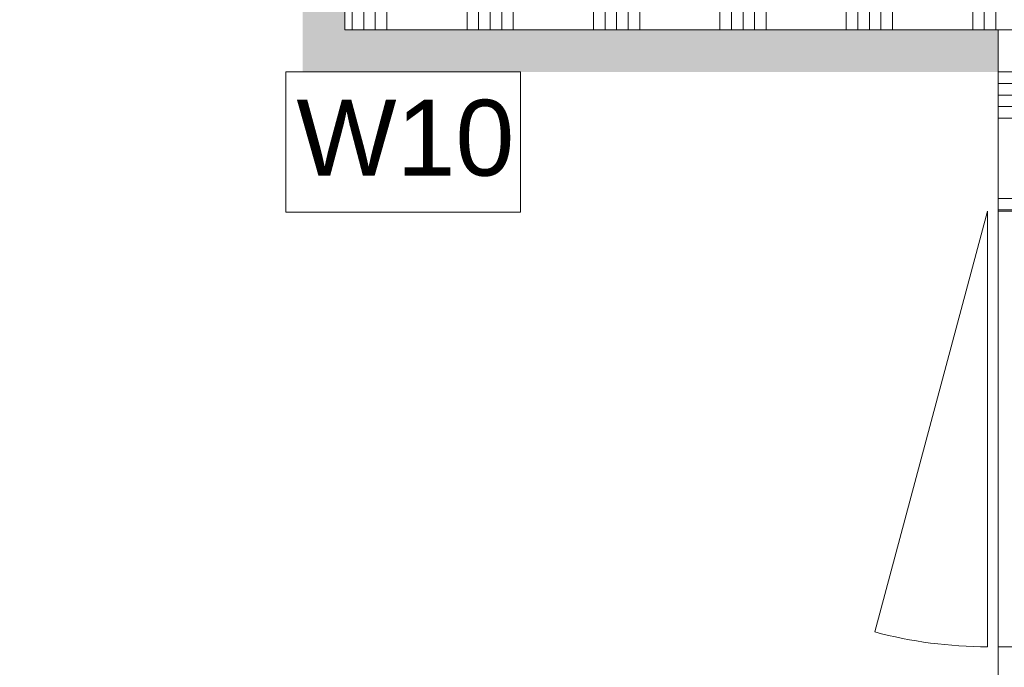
# Model space of a CAD drawing. Header units: millimetres. Extents: x -850 to 154668, y -80343 to 71019.
# Tile 63 of 147: x 50539 to 52875, y 19887 to 21424. Entities that reach past the tile are written whole.
import ezdxf

# ---------------------------------------------------------------- set-up
doc = ezdxf.new("R2010")
doc.units = ezdxf.units.MM
doc.header["$MEASUREMENT"] = 0
for name, color, linetype in [('Info Wandafwerking aanduiding', 7, 'Continuous'), ('Info Wandafwerking aanduiding Doorsnede-arcering', 7, 'Continuous'), ('New_22 NC Binnenwanden', 7, 'Continuous'), ('New_22 NC Binnenwanden Deuren', 7, 'Continuous'), ('New_22 NC Binnenwanden Doorsnede-arcering', 7, 'Continuous'), ('New_Z Ruimtefuncties Zone omranding', 7, 'Continuous')]:
    doc.layers.add(name, color=color, linetype=linetype)
doc.styles.add('GENERATED_STYLE_1', font='arial.ttf')

# ---------------------------------------------------------------- blocks, each defined once
blk = doc.blocks.new('Wall_336_1', base_point=(51310.1, 26210))
at = {"layer": 'Info Wandafwerking aanduiding Doorsnede-arcering', "linetype": 'Continuous', "lineweight": 0}
for points in [[(51310.1, 21400), (51310.1, 26210), (51210.1, 26210), (51210.1, 21400)], [(51210.1, 21400), (51210.1, 21300), (51310.1, 21400)], [(51310.1, 21400), (51210.1, 21300), (51310.1, 21300)]]:
    blk.add_hatch(color=1, dxfattribs=at).paths.add_polyline_path(points)
at = {"layer": 'Info Wandafwerking aanduiding', "color": 9, "linetype": 'Continuous', "lineweight": 0, "flags": 128}
blk.add_lwpolyline([(51210.1, 21300), (51310.1, 21300)], dxfattribs=at)
blk = doc.blocks.new('Wall_337_1', base_point=(51310.1, 21400))
at = {"layer": 'Info Wandafwerking aanduiding Doorsnede-arcering', "linetype": 'Continuous', "lineweight": 0}
blk.add_hatch(color=1, dxfattribs=at).paths.add_polyline_path([(51310.1, 21300), (52860, 21300), (52860, 21400), (51310.1, 21400)])
at = {"layer": 'Info Wandafwerking aanduiding', "color": 9, "linetype": 'Continuous', "lineweight": 0, "flags": 128}
blk.add_lwpolyline([(52860, 21300), (52860, 21400)], dxfattribs=at)
blk = doc.blocks.new('*X2974')
at = {"layer": 'New_22 NC Binnenwanden Doorsnede-arcering', "color": 254, "linetype": 'Continuous', "lineweight": 0, "true_color": 0xe9ebeb}
for p, q in [((51409.8, 21499.7), (51409.8, 21400)), ((51382.3, 21472.2), (51382.3, 21400)), ((51354.9, 21444.8), (51354.9, 21400)), ((51327.5, 21417.4), (51327.5, 21400))]:
    blk.add_line(p, q, dxfattribs=at)
blk = doc.blocks.new('*X2975')
at = {"layer": 'New_22 NC Binnenwanden Doorsnede-arcering', "color": 254, "linetype": 'Continuous', "lineweight": 0, "true_color": 0xe9ebeb}
for p, q in [((51600, 21500), (51600, 21400)), ((51627.5, 21500), (51627.5, 21400)), ((51654.9, 21500), (51654.9, 21400)), ((51682.3, 21500), (51682.3, 21400)), ((51709.8, 21500), (51709.8, 21400)), ((51900, 21500), (51900, 21400)), ((51927.5, 21500), (51927.5, 21400)), ((51954.9, 21500), (51954.9, 21400)), ((51982.3, 21500), (51982.3, 21400)), ((52009.8, 21500), (52009.8, 21400)), ((52200, 21500), (52200, 21400)), ((52227.5, 21500), (52227.5, 21400)), ((52254.9, 21500), (52254.9, 21400)), ((52282.3, 21500), (52282.3, 21400)), ((52309.8, 21500), (52309.8, 21400)), ((52500, 21500), (52500, 21400)), ((52527.5, 21500), (52527.5, 21400)), ((52554.9, 21500), (52554.9, 21400)), ((52582.3, 21500), (52582.3, 21400)), ((52609.8, 21500), (52609.8, 21400)), ((52800, 21500), (52800, 21400)), ((52827.5, 21500), (52827.5, 21400)), ((52854.9, 21500), (52854.9, 21400))]:
    blk.add_line(p, q, dxfattribs=at)
blk = doc.blocks.new('*X2978')
at = {"layer": 'New_22 NC Binnenwanden Doorsnede-arcering', "color": 254, "linetype": 'Continuous', "lineweight": 0, "true_color": 0xe9ebeb}
for p, q in [((51327.5, 21500), (51327.5, 21417.4)), ((51354.9, 21500), (51354.9, 21444.8)), ((51382.3, 21500), (51382.3, 21472.2)), ((51409.8, 21500), (51409.8, 21499.7))]:
    blk.add_line(p, q, dxfattribs=at)
blk = doc.blocks.new('Wall_620_1', base_point=(61160, 21400))
at = {"layer": 'New_22 NC Binnenwanden', "color": 8, "linetype": 'Continuous', "lineweight": 0, "true_color": 0x778488, "flags": 128}
for points in [[(51310.1, 21400), (51310.1, 21500)], [(51310.1, 21400), (54810.1, 21400)]]:
    blk.add_lwpolyline(points, dxfattribs=at)
at = {"layer": 'New_22 NC Binnenwanden', "color": 8, "lineweight": 0, "true_color": 0x778488}
for name in ['*X2978', '*X2974', '*X2975']:
    blk.add_blockref(name, (0, 0), dxfattribs=at)
blk = doc.blocks.new('*X2980')
at = {"layer": 'New_22 NC Binnenwanden Doorsnede-arcering', "color": 254, "linetype": 'Continuous', "lineweight": 0, "true_color": 0xe9ebeb}
for p, q in [((52960, 21300), (52860, 21300)), ((52960, 21272.6), (52860, 21272.6)), ((52960, 21245.1), (52860, 21245.1)), ((52960, 21217.7), (52860, 21217.7)), ((52960, 21190.3), (52860, 21190.3)), ((52960, 21000), (52860, 21000)), ((52960, 20972.6), (52860, 20972.6))]:
    blk.add_line(p, q, dxfattribs=at)
blk = doc.blocks.new('*X2981')
at = {"layer": 'New_22 NC Binnenwanden Doorsnede-arcering', "color": 254, "linetype": 'Continuous', "lineweight": 0, "true_color": 0xe9ebeb}
for p, q in [((52960, 19800), (52860, 19800)), ((52960, 19772.6), (52860, 19772.6)), ((52960, 19745.1), (52860, 19745.1)), ((52960, 19717.7), (52860, 19717.7)), ((52960, 19690.3), (52860, 19690.3)), ((52960, 19500), (52860, 19500)), ((52960, 19472.6), (52860, 19472.6))]:
    blk.add_line(p, q, dxfattribs=at)
blk = doc.blocks.new('D1 22')
at = {"layer": 'New_22 NC Binnenwanden Deuren', "color": 1, "linetype": 'Continuous', "lineweight": 0}
for q in [(-481.8, 267.6), (-517, 0)]:
    blk.add_line((517, 0), q, dxfattribs=at)
at = {"layer": 'New_22 NC Binnenwanden Deuren', "color": 7, "linetype": 'Continuous', "lineweight": 0}
for p, q in [((-517, -25), (-517, -125)), ((-517, -25), (-517, -125)), ((517, -25), (517, -125)), ((517, -25), (517, -125))]:
    blk.add_line(p, q, dxfattribs=at)
at = {"layer": 'New_22 NC Binnenwanden Deuren', "color": 1, "linetype": 'Continuous', "lineweight": 0}
blk.add_arc((517, 0), 1034, 165, 180, dxfattribs=at)
blk = doc.blocks.new('Wall_621_1', base_point=(52960, 19350))
at = {"layer": 'New_22 NC Binnenwanden', "color": 8, "linetype": 'Continuous', "lineweight": 0, "true_color": 0x778488}
for p, q in [((52860, 20969.8), (52960, 20969.8)), ((52860, 19935.8), (52960, 19935.8)), ((52860, 19450), (52960, 19450))]:
    blk.add_line(p, q, dxfattribs=at)
at = {"layer": 'New_22 NC Binnenwanden', "color": 8, "linetype": 'Continuous', "lineweight": 0, "true_color": 0x778488, "flags": 128}
for points in [[(52860, 21400), (52960, 21400)], [(52860, 21400), (52860, 20969.8)], [(52960, 20969.8), (52960, 21400)], [(52860, 19935.8), (52860, 19450)], [(52960, 19450), (52960, 19935.8)], [(52860, 19350), (52960, 19350)]]:
    blk.add_lwpolyline(points, dxfattribs=at)
at = {"layer": 'New_22 NC Binnenwanden', "color": 8, "lineweight": 0, "true_color": 0x778488}
for name in ['*X2980', '*X2981']:
    blk.add_blockref(name, (0, 0), dxfattribs=at)
at = {"layer": 'New_22 NC Binnenwanden Deuren', "color": 1, "linetype": 'Continuous', "lineweight": 0, "zscale": 1000, "rotation": 90}
blk.add_blockref('D1 22', (52835, 20452.8), dxfattribs=at)

msp = doc.modelspace()

# ---------------------------------------------------------------- linework, layer by layer
at = {"layer": 'Info Wandafwerking aanduiding', "color": 9, "linetype": 'Continuous', "lineweight": 0, "flags": 128}
msp.add_lwpolyline([(51170.4, 21300), (51727.3, 21300), (51727.3, 20967.1), (51170.4, 20967.1)], close=True, dxfattribs=at)
at = {"layer": 'New_Z Ruimtefuncties Zone omranding', "color": 41, "linetype": 'Continuous', "lineweight": 0, "true_color": 0xffeeaa, "flags": 128}
msp.add_lwpolyline([(74268, 9950), (60820.8, 9950), (60820.8, 11050), (52437.4, 11052.5, -0.395), (51410, 12150), (51410, 12450), (51410, 18350, -0.414214), (52510, 19450), (52860, 19450), (52860, 21400), (51760, 21400), (51310.1, 21400), (51310.1, 26210), (49735, 26210), (49610, 26210), (49610, 14150), (49410, 14150, -0.414214), (50410, 13150), (50410, 11250, -0.414214), (49410, 9950), (44275, 9950), (44275, 8950), (44410, 8950), (66960, 8950)], format="xyb", dxfattribs=at)

# ---------------------------------------------------------------- block references
at = {"layer": 'Info Wandafwerking aanduiding', "color": 1, "lineweight": 0}
for name, p in [('Wall_336_1', (51310.1, 26210)), ('Wall_337_1', (51310.1, 21400))]:
    msp.add_blockref(name, p, dxfattribs=at)
at = {"layer": 'New_22 NC Binnenwanden', "color": 8, "lineweight": 0, "true_color": 0x778488}
for name, p in [('Wall_620_1', (61160, 21400)), ('Wall_621_1', (52960, 19350))]:
    msp.add_blockref(name, p, dxfattribs=at)

# ---------------------------------------------------------------- texts
at = {"layer": 'Info Wandafwerking aanduiding', "color": 2, "linetype": 'Continuous', "lineweight": 0, "insert": (51195.4, 21233.8), "char_height": 180, "attachment_point": 1, "style": 'GENERATED_STYLE_1'}
msp.add_mtext('\\A1;{\\pql;\\fArial|b0|i0|c0|p38;W10}', dxfattribs=at)

doc.saveas('drawing.dxf')
